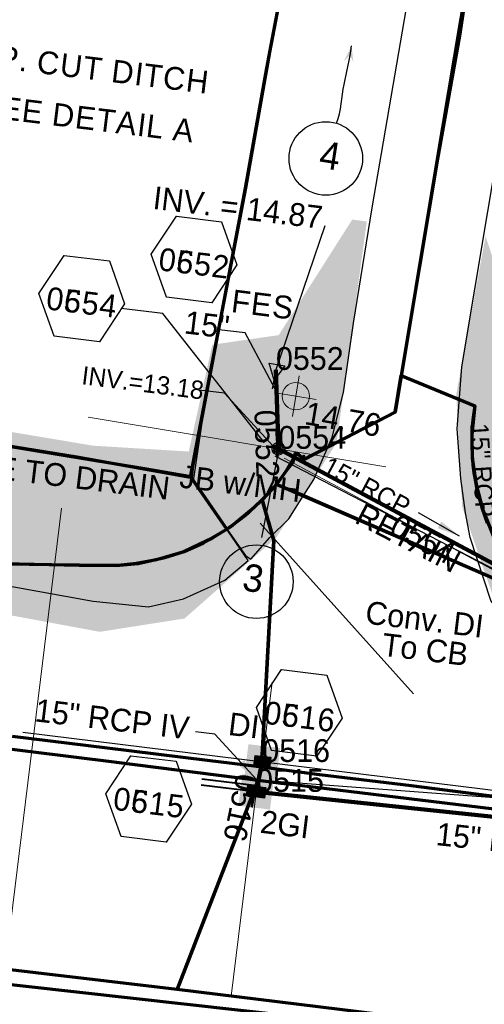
# Model space of a CAD drawing. Extents: x 1160061 to 2574774, y 200346 to 1150371.
# Tile 25 of 123: x 2482448 to 2482550, y 366023 to 366239. Entities that reach past the tile are written whole.
import ezdxf
from ezdxf.enums import TextEntityAlignment as Align

# ---------------------------------------------------------------- set-up
doc = ezdxf.new("R2010")
doc.units = 0
doc.header["$MEASUREMENT"] = 0
for name, pattern in [('DGN Style 2', [29.296317, 17.57779, -11.718527]), ('DGN Style 6', [55.721595, 0.029296, -11.718527, 20.507422, -11.718527, 0.029296, -11.718527]), ('DGN Style 7', [58.592634, 26.366685, -11.718527, 8.788895, -11.718527])]:
    doc.linetypes.add(name, pattern=pattern)
for name, color, linetype, lineweight in [('Exist Earthen Structure Ditch Cogo Point CELL', 5, 'Continuous', 13), ('Exist Plan Preparation Drainage Notes Label', 31, 'Continuous', 30), ('Exist Plan Preparation Watershed Blue', 5, 'Continuous', 30), ('Exist Structure Minor Pipes RCP 15 Inch', 30, 'Continuous', 0), ('Exist Structure Minor Pipes RCP 15 Inch Text', 30, 'Continuous', 13), ('Prop Drainage Structure Box Number Symbol CELL', 9, 'Continuous', 30), ('Prop Drainage Structure Drop Inlet Grate 2 Wide Slots and Flat Grates 840 20 CELL', 7, 'Continuous', 30), ('Prop Drainage Structure Drop Inlet Grate 2 Wide Slots and Flat Grates 840 20 Label', 9, 'Continuous', 30), ('Prop Drainage Structure Drop Inlet Grate 840 16 CELL', 7, 'Continuous', 30), ('Prop Drainage Structure Drop Inlet Grate 840 16 Label', 9, 'Continuous', 30), ('Prop Drainage Structure Flared End Section Reinforced Concrete Label', 9, 'Continuous', 30), ('Prop Drainage Structure Junction Box Convert From Drop Inlet Label', 9, 'Continuous', 30), ('Prop Drainage Structure Junction Box with Manhole CELL', 7, 'Continuous', 30), ('Prop Drainage Structure Junction Box with Manhole Label', 9, 'Continuous', 30), ('Prop Drainage Structure Outlet Flared End Section CELL', 9, 'Continuous', 30), ('Prop Drainage Structure Pipe RCP 15in Class III', 9, 'Continuous', 211), ('Prop Drainage Structure Pipe RCP 15in Class III Label', 9, 'Continuous', 30), ('Prop Drainage Structure Pipe RCP 15in Class IV', 9, 'Continuous', 211), ('Prop Drainage Structure Pipe RCP 15in Class IV Label', 9, 'Continuous', 30), ('Prop Drainage Structure Pipe Removal Label', 9, 'Continuous', 30), ('Prop Drainage Structure Plot Symbol 20 Scale', 9, 'DGN Style 2', 13), ('Prop Drainage Structure Plot Symbol 20 Scale CELL', 9, 'DGN Style 2', 13), ('Prop Drainage Structure Plot Symbol 50 Scale', 9, 'DGN Style 2', 13), ('Prop Drainage Structure Plot Symbol 50 Scale CELL', 9, 'DGN Style 2', 13), ('Prop Drainage Structure Retain Label', 9, 'Continuous', 30), ('Prop Drainage Structure Tops and Inverts LABEL', 1, 'Continuous', 30), ('Prop Earthen Structure Ditch Flow Line', 6, 'Rdy Ditch Special Prp', 30), ('Prop Plan Preparation Grade to Drain Arrows Label', 9, 'Continuous', 30), ('Prop Plan Preparation Watershed Pre Construction', 131, 'Continuous', 30)]:
    doc.layers.add(name, color=color, linetype=linetype, lineweight=lineweight)
for name, color, linetype, lineweight, plot in [('Prop Drainage Structure Flowable Fill', 101, 'Continuous', 30, False), ('Scratch_Level_5', 6, 'Continuous', 0, False), ('Scratch_Level_6', 30, 'Continuous', 0, False), ('Scratch_Level_7', 9, 'Continuous', 0, False), ('Scratch_Level_8', 171, 'Continuous', 0, False), ('Scratch_Level_9', 9, 'Continuous', 0, False)]:
    doc.layers.add(name, color=color, linetype=linetype, lineweight=lineweight, plot=plot)
doc.styles.add('Style-font000', font='font000.shx')
doc.styles.add('Style-font001', font='font001.shx')
doc.styles.add('Style-font041', font='font041.shx')
doc.styles.add('Style-GEOMETRICFUTURA_211_M_L', font='GEOMETRICFUTURA_211_M_L.shx')
doc.linetypes.add('Rdy Ditch Special Prp', pattern='A,0.55,-0.2,[22,dgnlstyle-RdylsE.shx,S=0.001111,R=0,X=0,Y=0],-0.2,0.55', length=1.5)
doc.dimstyles.new('erosion_control', dxfattribs={"dimtxt": 4.99999, "dimasz": 9.99998, "dimexe": 2.499995, "dimexo": 2.499995, "dimgap": 2.499995, "dimtad": 0, "dimtih": 1, "dimtoh": 1, "dimzin": 3, "dimdsep": 46, "dimtxsty": 'Style-GEOMETRICFUTURA_211_M_L', "dimcen": 0.09, "dimaunit": 1, "dimadec": 4, "dimazin": 3, "dimtfac": 1, "dimtofl": 0, "dimtmove": 0, "dimatfit": 1, "dimfxl": 1, "dimtzin": 3, "dimlwd": 106, "dimarcsym": 0})

# ---------------------------------------------------------------- blocks, each defined once
blk = doc.blocks.new('EXIST EARTHEN STRUCTURE DITCH COGO POINT_21')
at = {"layer": 'Exist Earthen Structure Ditch Cogo Point CELL'}
for p, q in [((0, -0.06), (0, 0.06)), ((-0.06, 0), (0.06, 0))]:
    blk.add_line(p, q, dxfattribs=at)
blk.add_circle((0, 0), 0.04, dxfattribs=at)
blk.add_point((0, 0), dxfattribs=at)
blk = doc.blocks.new('*U84')
at = {"layer": 'Exist Plan Preparation Drainage Notes Label'}
blk.add_circle((-2.02, 0), 1.993, dxfattribs=at)
blk.add_open_spline([(-0.139, -0.659), (0.522, -0.972), (1.251, -1.003), (1.947, -1.171), (2.636, -1.338), (3.313, -1.545), (4.014, -1.669)], degree=3, knots=[0, 0, 0, 0, 0.5025, 0.5025, 0.5025, 1, 1, 1, 1], dxfattribs=at)
blk.add_solid([(4.014, -1.669), (3.192, -1.207), (3.124, -1.722), (3.522, -1.565)], dxfattribs=at)
blk = doc.blocks.new('PROP DRAINAGE STRUCTURE BOX NUMBER SYMBOL_74')
at = {"layer": 'Scratch_Level_7', "flags": 128}
blk.add_lwpolyline([(-5.000009, 8.944294), (5.000009, 8.944294), (9.47214, 0), (5.000009, -8.944294), (-5.000009, -8.944294), (-9.47214, 0), (-5.000009, 8.944294)], dxfattribs=at)
at = {"layer": 'Scratch_Level_7', "insert": (0.227282, -0.827124), "char_height": 4.99999, "attachment_point": 5, "line_spacing_factor": 0.6, "style": 'Style-GEOMETRICFUTURA_211_M_L'}
blk.add_mtext('\\T1.056;0515', dxfattribs=at)
blk = doc.blocks.new('PROP DRAINAGE STRUCTURE BOX NUMBER SYMBOL_87')
at = {"layer": 'Scratch_Level_7', "flags": 128}
blk.add_lwpolyline([(-5.000009, 8.944294), (5.000009, 8.944294), (9.47214, 0), (5.000009, -8.944294), (-5.000009, -8.944294), (-9.47214, 0), (-5.000009, 8.944294)], dxfattribs=at)
at = {"layer": 'Scratch_Level_7', "insert": (0.282585, -0.827124), "char_height": 4.99999, "attachment_point": 5, "line_spacing_factor": 0.6, "style": 'Style-GEOMETRICFUTURA_211_M_L'}
blk.add_mtext('\\T1.056;0516', dxfattribs=at)
blk = doc.blocks.new('PROP DRAINAGE STRUCTURE BOX NUMBER SYMBOL_91')
at = {"layer": 'Scratch_Level_7', "flags": 128}
blk.add_lwpolyline([(-5.000009, 8.944294), (5.000009, 8.944294), (9.47214, 0), (5.000009, -8.944294), (-5.000009, -8.944294), (-9.47214, 0), (-5.000009, 8.944294)], dxfattribs=at)
at = {"layer": 'Scratch_Level_7', "insert": (0.170464, -0.827124), "char_height": 4.99999, "attachment_point": 5, "line_spacing_factor": 0.6, "style": 'Style-GEOMETRICFUTURA_211_M_L'}
blk.add_mtext('\\T1.051;0552', dxfattribs=at)
blk = doc.blocks.new('PROP DRAINAGE STRUCTURE BOX NUMBER SYMBOL_93')
at = {"layer": 'Scratch_Level_7', "flags": 128}
blk.add_lwpolyline([(-5.000009, 8.944294), (5.000009, 8.944294), (9.47214, 0), (5.000009, -8.944294), (-5.000009, -8.944294), (-9.47214, 0), (-5.000009, 8.944294)], dxfattribs=at)
at = {"layer": 'Scratch_Level_7', "insert": (0.143191, -0.827124), "char_height": 4.99999, "attachment_point": 5, "line_spacing_factor": 0.6, "style": 'Style-GEOMETRICFUTURA_211_M_L'}
blk.add_mtext('\\T1.051;0554', dxfattribs=at)
blk = doc.blocks.new('PROP DRAINAGE STRUCTURE BOX NUMBER SYMBOL_182')
at = {"layer": 'Prop Drainage Structure Box Number Symbol CELL', "flags": 128}
blk.add_lwpolyline([(-5.000009, 8.944294), (5.000009, 8.944294), (9.47214, 0), (5.000009, -8.944294), (-5.000009, -8.944294), (-9.47214, 0), (-5.000009, 8.944294)], dxfattribs=at)
at = {"layer": 'Prop Drainage Structure Box Number Symbol CELL', "insert": (0.143191, -0.827124), "char_height": 4.99999, "attachment_point": 5, "line_spacing_factor": 0.6, "style": 'Style-GEOMETRICFUTURA_211_M_L'}
blk.add_mtext('\\T1.051;0654', dxfattribs=at)
blk = doc.blocks.new('PROP DRAINAGE STRUCTURE BOX NUMBER SYMBOL_183')
at = {"layer": 'Prop Drainage Structure Box Number Symbol CELL', "flags": 128}
blk.add_lwpolyline([(-5.000009, 8.944294), (5.000009, 8.944294), (9.47214, 0), (5.000009, -8.944294), (-5.000009, -8.944294), (-9.47214, 0), (-5.000009, 8.944294)], dxfattribs=at)
at = {"layer": 'Prop Drainage Structure Box Number Symbol CELL', "insert": (0.227282, -0.827124), "char_height": 4.99999, "attachment_point": 5, "line_spacing_factor": 0.6, "style": 'Style-GEOMETRICFUTURA_211_M_L'}
blk.add_mtext('\\T1.056;0615', dxfattribs=at)
blk = doc.blocks.new('PROP DRAINAGE STRUCTURE BOX NUMBER SYMBOL_184')
at = {"layer": 'Prop Drainage Structure Box Number Symbol CELL', "flags": 128}
blk.add_lwpolyline([(-5.000009, 8.944294), (5.000009, 8.944294), (9.47214, 0), (5.000009, -8.944294), (-5.000009, -8.944294), (-9.47214, 0), (-5.000009, 8.944294)], dxfattribs=at)
at = {"layer": 'Prop Drainage Structure Box Number Symbol CELL', "insert": (0.170464, -0.827124), "char_height": 4.99999, "attachment_point": 5, "line_spacing_factor": 0.6, "style": 'Style-GEOMETRICFUTURA_211_M_L'}
blk.add_mtext('\\T1.051;0652', dxfattribs=at)
blk = doc.blocks.new('PROP DRAINAGE STRUCTURE BOX NUMBER SYMBOL_185')
at = {"layer": 'Prop Drainage Structure Box Number Symbol CELL', "flags": 128}
blk.add_lwpolyline([(-5.000009, 8.944294), (5.000009, 8.944294), (9.47214, 0), (5.000009, -8.944294), (-5.000009, -8.944294), (-9.47214, 0), (-5.000009, 8.944294)], dxfattribs=at)
at = {"layer": 'Prop Drainage Structure Box Number Symbol CELL', "insert": (0.282585, -0.827124), "char_height": 4.99999, "attachment_point": 5, "line_spacing_factor": 0.6, "style": 'Style-GEOMETRICFUTURA_211_M_L'}
blk.add_mtext('\\T1.056;0616', dxfattribs=at)
blk = doc.blocks.new('PROP DRAINAGE STRUCTURE OUTLET FLARED END SECTION_2')
at = {"layer": 'Prop Drainage Structure Outlet Flared End Section CELL', "flags": 128}
blk.add_lwpolyline([(-4.24265, 0), (-2.255154, 0), (1.182339, 1.749996), (1.182339, -1.749996), (-2.255154, 0)], dxfattribs=at)
blk = doc.blocks.new('PROP DRAINAGE STRUCTURE JUNCTION BOX WITH MANHOLE_1')
at = {"layer": 'Prop Drainage Structure Plot Symbol 20 Scale'}
h = blk.add_hatch(color=256, dxfattribs=at)
h.paths.add_polyline_path([(-2, -2), (-2, 2), (2, 2), (2, -2)])
edge = h.paths.add_edge_path(flags=16)
edge.add_arc((0, 0), 1.5, 0, 360)
at = {"layer": 'Prop Drainage Structure Plot Symbol 50 Scale'}
h = blk.add_hatch(color=256, dxfattribs=at)
h.paths.add_polyline_path([(3.5, -3.5), (-3.5, -3.5), (-3.5, 3.5), (3.5, 3.5)])
edge = h.paths.add_edge_path(flags=16)
edge.add_arc((0, 0), 1.5, 0, 360)
at = {"layer": 'Prop Drainage Structure Junction Box with Manhole CELL', "flags": 128}
for points in [[(-1.39, 0.02), (-0.99, 0.02), (-0.99, -0.02), (-1.39, -0.02)], [(-0.71, 1.19), (-0.51, 0.85), (-0.48, 0.87), (-0.67, 1.21)], [(0.67, 1.21), (0.48, 0.87), (0.51, 0.85), (0.71, 1.19)], [(1.39, -0.02), (0.99, -0.02), (0.99, 0.02), (1.39, 0.02)], [(-0.71, -1.19), (-0.51, -0.85), (-0.48, -0.87), (-0.67, -1.21), (-0.67, -1.21)], [(0.67, -1.21), (0.48, -0.87), (0.51, -0.85), (0.71, -1.19)]]:
    blk.add_lwpolyline(points, dxfattribs=at)
at = {"layer": 'Prop Drainage Structure Junction Box with Manhole CELL'}
for radius in [1.39, 0.99, 0.953, 0.625, 0.333, 0.292, 0.0834, 0.0417]:
    blk.add_arc((0, 0), radius, 0, 360, dxfattribs=at)
blk = doc.blocks.new('PROP DRAINAGE STRUCTURE DROP INLET GRATE 2 WIDE SLOTS AND FLAT GRATES 840 20_6')
at = {"layer": 'Prop Drainage Structure Drop Inlet Grate 2 Wide Slots and Flat Grates 840 20 CELL', "flags": 128}
for points in [[(-2, 1.16665), (2, 1.16665), (2, -1.16665), (-2, -1.16665), (-2, 1.16665), (-2, 1.16665)], [(-1.9375, 1.10415), (1.9375, 1.10415), (1.9375, -1.10415), (-1.9375, -1.10415), (-1.9375, 1.10415)], [(-1.9271, 1.09375), (-0.0104, 1.09375), (-0.0104, -1.09375), (-1.9271, -1.09375), (-1.9271, 1.09375)], [(-1.84377, 0.90625), (-1.01047, 0.90625), (-1.01047, 0.63545), (-1.84377, 0.63545), (-1.84377, 0.90625)], [(-1.84377, 0.52085), (-1.01047, 0.52085), (-1.01047, 0.25005), (-1.84377, 0.25005), (-1.84377, 0.52085)], [(-1.84377, 0.13545), (-1.01047, 0.13545), (-1.01047, -0.13535), (-1.84377, -0.13535), (-1.84377, 0.13545)], [(-0.92717, 0.90625), (-0.09373, 0.90625), (-0.09373, 0.63545), (-0.92717, 0.63545), (-0.92717, 0.90625)], [(-0.92717, 0.52085), (-0.09373, 0.52085), (-0.09373, 0.25005), (-0.92717, 0.25005), (-0.92717, 0.52085)], [(-0.92717, 0.13545), (-0.09373, 0.13545), (-0.09373, -0.13535), (-0.92717, -0.13535), (-0.92717, 0.13545)], [(0.0104, 1.09375), (1.9271, 1.09375), (1.9271, -1.09375), (0.0104, -1.09375), (0.0104, 1.09375)], [(0.09373, 0.90625), (0.92703, 0.90625), (0.92703, 0.63545), (0.09373, 0.63545), (0.09373, 0.90625)], [(0.09373, 0.52085), (0.92703, 0.52085), (0.92703, 0.25005), (0.09373, 0.25005), (0.09373, 0.52085)], [(0.09373, 0.13545), (0.92703, 0.13545), (0.92703, -0.13535), (0.09373, -0.13535), (0.09373, 0.13545)], [(1.01033, 0.90625), (1.84377, 0.90625), (1.84377, 0.63545), (1.01033, 0.63545), (1.01033, 0.90625)], [(1.01033, 0.52085), (1.84377, 0.52085), (1.84377, 0.25005), (1.01033, 0.25005), (1.01033, 0.52085)], [(1.01033, 0.13545), (1.84377, 0.13545), (1.84377, -0.13535), (1.01033, -0.13535), (1.01033, 0.13545)], [(-1.84377, -0.24995), (-1.01047, -0.24995), (-1.01047, -0.52075), (-1.84377, -0.52075), (-1.84377, -0.24995)], [(-1.84377, -0.63545), (-1.01047, -0.63545), (-1.01047, -0.90625), (-1.84377, -0.90625), (-1.84377, -0.63545)], [(-0.92717, -0.24995), (-0.09373, -0.24995), (-0.09373, -0.52075), (-0.92717, -0.52075), (-0.92717, -0.24995)], [(-0.92717, -0.63545), (-0.09373, -0.63545), (-0.09373, -0.90625), (-0.92717, -0.90625), (-0.92717, -0.63545)], [(0.09373, -0.24995), (0.92703, -0.24995), (0.92703, -0.52075), (0.09373, -0.52075), (0.09373, -0.24995)], [(0.09373, -0.63545), (0.92703, -0.63545), (0.92703, -0.90625), (0.09373, -0.90625), (0.09373, -0.63545)], [(1.01033, -0.24995), (1.84377, -0.24995), (1.84377, -0.52075), (1.01033, -0.52075), (1.01033, -0.24995)], [(1.01033, -0.63545), (1.84377, -0.63545), (1.84377, -0.90625), (1.01033, -0.90625), (1.01033, -0.63545)]]:
    blk.add_lwpolyline(points, dxfattribs=at)
at = {"layer": 'Prop Drainage Structure Plot Symbol 20 Scale CELL', "extrusion": (0, 0, -1)}
blk.add_solid([(2.00004, 2.00004), (-2.00004, 2.00004), (2.00004, -2.00004), (-2.00004, -2.00004)], dxfattribs=at)
at = {"layer": 'Prop Drainage Structure Plot Symbol 50 Scale CELL', "extrusion": (0, 0, -1)}
blk.add_solid([(3.5, 3.5), (-3.5, 3.5), (3.5, -3.5), (-3.5, -3.5)], dxfattribs=at)
blk = doc.blocks.new('PROP DRAINAGE STRUCTURE DROP INLET GRATE 840 16_14')
at = {"layer": 'Prop Drainage Structure Drop Inlet Grate 840 16 CELL', "color": 7, "flags": 128}
for points in [[(-1.75, 1.25), (1.75, 1.25), (1.75, -1.25), (-1.75, -1.25), (-1.75, -1.25), (-1.75, 1.25)], [(-1.66667, 1.16667), (1.66667, 1.16667), (1.66667, -1.16667), (-1.66667, -1.16667), (-1.66667, -1.16667), (-1.66667, 1.16667)], [(0, -1.15627), (0, 1.15627), (1.65627, 1.15627), (1.65627, -1.15627), (-1.65627, -1.15627), (-1.65627, 1.15627), (0, 1.15627)], [(-1.52087, 1.03387), (-0.125, 1.03387), (-0.125, 0.86717), (-1.52087, 0.86717), (-1.52087, 1.03387)], [(-1.52087, 0.76817), (-0.125, 0.76817), (-0.125, 0.60147), (-1.52087, 0.60147), (-1.52087, 0.76817)], [(-1.52087, 0.50247), (-0.125, 0.50247), (-0.125, 0.33577), (-1.52087, 0.33577), (-1.52087, 0.50247)], [(-1.52087, 0.23677), (-0.125, 0.23677), (-0.125, 0.07007), (-1.52087, 0.07007), (-1.52087, 0.23677)], [(0.125, 1.03387), (1.52087, 1.03387), (1.52087, 0.86717), (0.125, 0.86717), (0.125, 1.03387)], [(0.125, 0.76817), (1.52087, 0.76817), (1.52087, 0.60147), (0.125, 0.60147), (0.125, 0.76817)], [(0.125, 0.50247), (1.52087, 0.50247), (1.52087, 0.33577), (0.125, 0.33577), (0.125, 0.50247)], [(0.125, 0.23677), (1.52087, 0.23677), (1.52087, 0.07007), (0.125, 0.07007), (0.125, 0.23677)], [(-1.52087, -0.02893), (-0.125, -0.02893), (-0.125, -0.19563), (-1.52087, -0.19563), (-1.52087, -0.02893)], [(-1.52087, -0.29463), (-0.125, -0.29463), (-0.125, -0.46133), (-1.52087, -0.46133), (-1.52087, -0.29463)], [(-1.52087, -0.56033), (-0.125, -0.56033), (-0.125, -0.72703), (-1.52087, -0.72703), (-1.52087, -0.56033)], [(-1.52087, -0.82603), (-0.125, -0.82603), (-0.125, -1.03387), (-1.52087, -1.03387), (-1.52087, -0.82603), (-1.52087, -0.82603)], [(0.125, -0.02893), (1.52087, -0.02893), (1.52087, -0.19563), (0.125, -0.19563), (0.125, -0.02893)], [(0.125, -0.29463), (1.52087, -0.29463), (1.52087, -0.46133), (0.125, -0.46133), (0.125, -0.29463)], [(0.125, -0.56033), (1.52087, -0.56033), (1.52087, -0.72703), (0.125, -0.72703), (0.125, -0.56033)], [(0.125, -0.82603), (1.52087, -0.82603), (1.52087, -1.03387), (0.125, -1.03387), (0.125, -0.82603), (0.125, -0.82603)]]:
    blk.add_lwpolyline(points, dxfattribs=at)
at = {"layer": 'Prop Drainage Structure Plot Symbol 20 Scale', "extrusion": (0, 0, -1)}
blk.add_solid([(2.00004, 2.00004), (-2.00004, 2.00004), (2.00004, -2.00004), (-2.00004, -2.00004)], dxfattribs=at)
at = {"layer": 'Prop Drainage Structure Plot Symbol 50 Scale', "extrusion": (0, 0, -1)}
blk.add_solid([(3.5, 3.5), (-3.5, 3.5), (3.5, -3.5), (-3.5, -3.5)], dxfattribs=at)

msp = doc.modelspace()

# ---------------------------------------------------------------- hatches: boundary and pattern name
at = {"layer": 'Scratch_Level_6'}
for points in [[(2482465.22, 366104.27), (2482407.31, 366114.97), (2482227.83, 366145.19), (2482227.66, 366149.12), (2482254.65, 366156.86), (2482346.93, 366139.97), (2482367.54, 366151.43), (2482404.56, 366148.18), (2482419.42, 366152.53), (2482463.73, 366145.13), (2482484.73, 366143.84), (2482489.89, 366167.29), (2482504.47, 366169.4), (2482520.6, 366194.75), (2482523.81, 366194.35), (2482517.17, 366145.71), (2482503.87, 366124.89), (2482483.8, 366107.19)], [(2482790.89, 366064.07), (2482663.29, 366076.09), (2482572.65, 366092.23), (2482552.75, 366108.56), (2482544.74, 366131.67), (2482543.44, 366156.35), (2482549.89, 366191.13), (2482560.1, 366159.5), (2482572.77, 366139.07), (2482577.62, 366131.24), (2482732.75, 366104.64), (2482751.63, 366079.97), (2482756.61, 366073.45), (2482802.97, 366072.35), (2482881.71, 366082.07), (2482880.46, 366078), (2482847.82, 366068.35)]]:
    msp.add_hatch(color=256, dxfattribs=at).paths.add_polyline_path(points)

# ---------------------------------------------------------------- linework, layer by layer
msp.add_line((2482673.08, 366054.51), (2482448.27, 366082.17))
at = {"layer": 'Exist Plan Preparation Drainage Notes Label'}
msp.add_circle((2482499.57, 366115.28), 8.07, dxfattribs=at)
at = {"layer": 'Exist Plan Preparation Watershed Blue', "color": 5, "linetype": 'Continuous', "lineweight": 70, "flags": 128}
for points in [[(2482314.14, 366283.62), (2482311.05, 366279.9), (2482302.02, 366227.76), (2482305.94, 366227.08), (2482321.21, 366228.73), (2482349.58, 366225.88), (2482381.04, 366192.98), (2482406.1, 366151.36), (2482460.16, 366142.7), (2482485.14, 366138.23), (2482497.23, 366201.69), (2482502.55, 366231.5), (2482513.88, 366291.18), (2482521.94, 366338.37), (2482364.13, 366312.74), (2482323, 366321.52), (2482314.14, 366283.62)], [(2482531.36, 366160.53), (2482547.49, 366153.9), (2482546.86, 366147.49), (2482546.97, 366142.35), (2482547.78, 366136.64), (2482549.27, 366131), (2482552, 366124.33), (2482555.71, 366118.18), (2482558.16, 366114.97), (2482556.5, 366113.84), (2482503.97, 366136.59), (2482506.44, 366140.08), (2482507.61, 366141.5), (2482508.15, 366143.59), (2482510.23, 366142.17), (2482530, 366152.45), (2482531.36, 366160.53)], [(2482485.15, 366138.26), (2482475, 366140.05), (2482406.1, 366151.36), (2482405.54, 366150.14), (2482407.38, 366142), (2482409.5, 366133.1), (2482410.75, 366130.78), (2482414.99, 366125.53), (2482420.33, 366121.86), (2482427.76, 366119.62), (2482460.64, 366118.89), (2482468.81, 366118.83), (2482473.64, 366119.24), (2482479.47, 366120.59), (2482483.69, 366121.9), (2482485.68, 366122.79), (2482487.94, 366123.81), (2482493.07, 366126.8), (2482485.15, 366138.26)], [(2482499.98, 366071.7), (2482482.15, 366025.78), (2482293.49, 366048), (2482315.02, 366091.07), (2482315.98, 366093.89), (2482350.74, 366089.81), (2482395.07, 366084.67), (2482429.83, 366080.51), (2482468.83, 366075.66), (2482499.98, 366071.7)], [(2482482.15, 366025.78), (2482499.98, 366071.7), (2482505.01, 366071.08), (2482509.58, 366070.51), (2482634.84, 366055.33), (2482659.23, 366052.34), (2482642.88, 366006), (2482482.15, 366025.78)], [(2482738.83, 365966.99), (2482740.17, 365977.85), (2482734.42, 365994.5), (2482388.73, 366033.13), (2482320.39, 366041.03), (2482173.2, 366058.7), (2482122.52, 366065.32), (2482120.38, 366039.51), (2482118.36, 366011.95), (2482417.09, 365978.61), (2482517.08, 365966.77), (2482726.79, 365941.27), (2482737, 365952.17), (2482738.83, 365966.99)]]:
    msp.add_lwpolyline(points, close=True, dxfattribs=at)
for points in [[(2482547.06, 366254.52), (2482539.14, 366207.06), (2482530, 366152.45), (2482509.92, 366142.06), (2482509.98, 366142.85), (2482509.7, 366142.39), (2482508.97, 366143.02), (2482508.43, 366143.47), (2482507.8, 366142.48), (2482506.11, 366139.59), (2482505.05, 366138.11), (2482503.26, 366135.82), (2482499.9, 366132.38), (2482497.85, 366130.4), (2482497.24, 366129.87), (2482495.46, 366128.5), (2482493.08, 366126.8), (2482485.15, 366138.25), (2482497.21, 366201.63), (2482497.21, 366201.63), (2482501.86, 366227.96), (2482502.54, 366231.47), (2482511.1, 366276.32)], [(2482547.06, 366254.57), (2482544.13, 366235.08), (2482539.31, 366208.09), (2482531.36, 366160.53), (2482547.49, 366153.9), (2482547.49, 366153.9), (2482547.12, 366151.32), (2482546.89, 366148.67), (2482546.83, 366145.14), (2482546.93, 366142.96), (2482547.1, 366141.02), (2482547.31, 366139.17), (2482547.57, 366137.69), (2482548.07, 366135.12), (2482549.04, 366131.57), (2482550.26, 366128.17)], [(2482556.5, 366113.84), (2482509.62, 366134.28), (2482503.91, 366136.63), (2482502.96, 366135.53), (2482500.84, 366133.27), (2482503.38, 366124.28), (2482500.83, 366077.22), (2482499.58, 366074.77), (2482513.39, 366072.98), (2482533.53, 366070.51), (2482552.86, 366068.07)], [(2482445.95, 366081.38), (2482466.79, 366078.8), (2482488.74, 366076.1), (2482499.58, 366074.77), (2482500.83, 366077.22), (2482503.38, 366124.28), (2482503.38, 366124.28), (2482500.84, 366133.27), (2482499.03, 366131.46), (2482493.96, 366127.34), (2482491.88, 366126.09), (2482489.82, 366124.78), (2482487.03, 366123.42), (2482483.64, 366121.86), (2482477.61, 366120.1), (2482473.27, 366119.28), (2482469.12, 366118.81), (2482460.74, 366118.9), (2482459.58, 366118.92), (2482429.89, 366119.36)]]:
    msp.add_lwpolyline(points, dxfattribs=at)
at = {"layer": 'Exist Structure Minor Pipes RCP 15 Inch'}
msp.add_line((2482505.69, 366142.35), (2482555.61, 366115.65), dxfattribs=at)
at = {"layer": 'Prop Drainage Structure Flowable Fill'}
msp.add_line((2482503.64, 366142.88), (2482557.13, 366115.19), dxfattribs=at)
at = {"layer": 'Prop Drainage Structure Pipe RCP 15in Class III'}
msp.add_line((2482503.86, 366161.76), (2482504.39, 366144.44), dxfattribs=at)
at = {"layer": 'Prop Drainage Structure Pipe RCP 15in Class IV'}
for p, q in [((2482500.87, 366075.7), (2482499.52, 366069.15)), ((2482499.52, 366069.15), (2482660.65, 366052.18))]:
    msp.add_line(p, q, dxfattribs=at)
at = {"layer": 'Prop Earthen Structure Ditch Flow Line', "ltscale": 50}
msp.add_line((2482514.63, 366193.42), (2482503.86, 366161.76), dxfattribs=at)
at = {"layer": 'Prop Plan Preparation Watershed Pre Construction', "color": 200, "flags": 128}
for points in [[(2482508.44, 366262.52), (2482502.48, 366230.48), (2482494.89, 366188.6), (2482488.69, 366157.55), (2482485.71, 366137.44), (2482485.71, 366137.44), (2482497.2, 366121.02), (2482498.33, 366120.2), (2482502.5, 366125), (2482506.7, 366129.08), (2482509.07, 366132.79), (2482512.17, 366137.67), (2482516.23, 366147), (2482518.69, 366156.82), (2482520.91, 366172.04), (2482525, 366197.32), (2482547.43, 366328.26)], [(2482605.4, 366312.24), (2482575.06, 366128.9), (2482591.4, 366126.2), (2482592.14, 366125.02), (2482589.99, 366108.98), (2482589.54, 366105.65), (2482590.62, 366100.95), (2482589.67, 366098.37), (2482586.54, 366094.36), (2482586.54, 366094.36), (2482584.57, 366092.73), (2482580.16, 366091.3), (2482572.82, 366092.8), (2482561.91, 366098.26), (2482557.06, 366102.55), (2482551.01, 366111.15), (2482546.53, 366124.99), (2482545.46, 366130.42), (2482544.43, 366137.93), (2482543.68, 366148.8), (2482544.65, 366162.44), (2482567.55, 366299.36)], [(2482710.59, 366053.57), (2482629.13, 366062.06), (2482499.98, 366071.7), (2482482.15, 366025.78), (2482642.88, 366006), (2482642.9, 366006), (2482797.14, 365987.03)]]:
    msp.add_lwpolyline(points, dxfattribs=at)
for points in [[(2482405.21, 366150.6), (2482405.32, 366141.99), (2482407.99, 366130.92), (2482413.29, 366122.3), (2482414.96, 366119.58), (2482428.01, 366117.45), (2482463.71, 366111.02), (2482475.92, 366109.79), (2482483.57, 366111.54), (2482492.66, 366115.62), (2482497.73, 366119.93), (2482485.15, 366138.26), (2482406.1, 366151.36), (2482405.21, 366150.6)], [(2482122.74, 366066.82), (2482118.36, 366011.95), (2482871.97, 365923.41), (2482842.89, 365880.62), (2483010.79, 365865.86), (2483048.19, 365861.65), (2483192.34, 365847.94), (2483296.51, 365836.9), (2483403.77, 365823.28), (2483605.26, 365797.14), (2483756.63, 365775.55), (2483838.82, 365763.53), (2483952.78, 365744.85), (2484040.14, 365724.59), (2484096.61, 365715.8), (2484109.76, 365800.29), (2483919.06, 365832.3), (2483715.34, 365866), (2483439.35, 365907.02), (2483368.5, 365916.45), (2482482.15, 366025.78), (2482293.49, 366048), (2482122.74, 366066.82)]]:
    msp.add_lwpolyline(points, close=True, dxfattribs=at)
at = {"layer": 'Scratch_Level_5'}
for p, q in [((2482462.61, 366151.42), (2482528.02, 366140.49)), ((2482456.8, 366131.4), (2482441.08, 366003.63)), ((2482534.04, 366090.64), (2482500.43, 366128.14)), ((2482500.56, 366073.14), (2482503.03, 366093.23)), ((2482499.86, 366071.96), (2482494, 366024.32))]:
    msp.add_line(p, q, dxfattribs=at)
at = {"layer": 'Scratch_Level_5', "lineweight": 40}
for p, q in [((2482499.68, 366070.47), (2482487.61, 366071.96)), ((2482499.52, 366069.15), (2482487.44, 366070.64))]:
    msp.add_line(p, q, dxfattribs=at)
at = {"layer": 'Scratch_Level_9', "lineweight": 120}
msp.add_line((2482504.39, 366144.44), (2482557.16, 366116.24), dxfattribs=at)

# ---------------------------------------------------------------- block references
at = {"layer": 'Exist Earthen Structure Ditch Cogo Point CELL', "xscale": 75, "yscale": 75, "zscale": 75, "rotation": 350.238546}
msp.add_blockref('EXIST EARTHEN STRUCTURE DITCH COGO POINT_21', (2482508.23, 366156), dxfattribs=at)
at = {"layer": 'Exist Plan Preparation Drainage Notes Label', "xscale": 4.05, "yscale": 4.05, "zscale": 4.05, "rotation": 92.540854}
msp.add_blockref('*U84', (2482514.44, 366216.35), dxfattribs=at)
at = {"layer": 'Prop Drainage Structure Box Number Symbol CELL', "rotation": 353.002296}
for name, p in [('PROP DRAINAGE STRUCTURE BOX NUMBER SYMBOL_184', (2482485.89, 366185.99)), ('PROP DRAINAGE STRUCTURE BOX NUMBER SYMBOL_182', (2482461.25, 366177.41)), ('PROP DRAINAGE STRUCTURE BOX NUMBER SYMBOL_185', (2482508.97, 366086.48)), ('PROP DRAINAGE STRUCTURE BOX NUMBER SYMBOL_183', (2482475.91, 366067.58))]:
    msp.add_blockref(name, p, dxfattribs=at)
at = {"layer": 'Prop Drainage Structure Junction Box with Manhole CELL', "color": 5, "linetype": 'DGN Style 6', "lineweight": 140, "rotation": 85}
msp.add_blockref('PROP DRAINAGE STRUCTURE JUNCTION BOX WITH MANHOLE_1', (2482504.39, 366144.44), dxfattribs=at)
at = {"layer": 'Prop Drainage Structure Outlet Flared End Section CELL', "color": 1, "linetype": 'DGN Style 7', "lineweight": 70, "rotation": 80}
msp.add_blockref('PROP DRAINAGE STRUCTURE OUTLET FLARED END SECTION_2', (2482503.86, 366161.76), dxfattribs=at)
at = {"layer": 'Prop Drainage Structure Plot Symbol 50 Scale', "rotation": 352.985697}
msp.add_blockref('PROP DRAINAGE STRUCTURE DROP INLET GRATE 840 16_14', (2482500.87, 366075.7), dxfattribs=at)
at = {"layer": 'Prop Drainage Structure Plot Symbol 50 Scale CELL', "rotation": 352.985697}
msp.add_blockref('PROP DRAINAGE STRUCTURE DROP INLET GRATE 2 WIDE SLOTS AND FLAT GRATES 840 20_6', (2482499.52, 366069.15), dxfattribs=at)
at = {"layer": 'Scratch_Level_7', "rotation": 353.002296}
for name, p in [('PROP DRAINAGE STRUCTURE BOX NUMBER SYMBOL_91', (2482485.89, 366185.99)), ('PROP DRAINAGE STRUCTURE BOX NUMBER SYMBOL_93', (2482461.25, 366177.41)), ('PROP DRAINAGE STRUCTURE BOX NUMBER SYMBOL_87', (2482508.97, 366086.48)), ('PROP DRAINAGE STRUCTURE BOX NUMBER SYMBOL_74', (2482475.91, 366067.58))]:
    msp.add_blockref(name, p, dxfattribs=at)

# ---------------------------------------------------------------- texts
at = {"layer": 'Exist Earthen Structure Ditch Cogo Point CELL', "style": 'Style-GEOMETRICFUTURA_211_M_L'}
msp.add_text('14.76', height=5, rotation=350.2385, dxfattribs=at).set_placement((2482510.77, 366154.8), align=Align.TOP_LEFT)
at = {"layer": 'Exist Plan Preparation Drainage Notes Label', "style": 'Style-font000'}
for s, p in [('4', (2482513.1, 366206.18)), ('3', (2482496.23, 366113.42))]:
    msp.add_text(s, height=6, rotation=351.288, dxfattribs=at).set_placement(p)
at = {"layer": 'Exist Structure Minor Pipes RCP 15 Inch Text', "style": 'Style-font001'}
for s, rotation, p in [('INV.=13.18', 352.7926, (2482474.65, 366158.93)), ('15" RCP', 273.7473, (2482549.15, 366139.74)), ('15" RCP', 331.8553, (2482523.79, 366136.24))]:
    msp.add_text(s, height=4, rotation=rotation, dxfattribs=at).set_placement(p, align=Align.MIDDLE_CENTER)
at = {"layer": 'Prop Drainage Structure Drop Inlet Grate 2 Wide Slots and Flat Grates 840 20 Label', "style": 'Style-GEOMETRICFUTURA_211_M_L'}
msp.add_text('2GI', height=5, rotation=353.0023, dxfattribs=at).set_placement((2482505.88, 366062.01), align=Align.MIDDLE_CENTER)
at = {"layer": 'Prop Drainage Structure Drop Inlet Grate 840 16 Label', "style": 'Style-GEOMETRICFUTURA_211_M_L'}
msp.add_text('DI', height=5, rotation=353.0023, dxfattribs=at).set_placement((2482496.84, 366083.73), align=Align.MIDDLE_CENTER)
at = {"layer": 'Prop Drainage Structure Flared End Section Reinforced Concrete Label', "insert": (2482501, 366176.08), "char_height": 5, "attachment_point": 5, "rotation": 353.0023, "line_spacing_factor": 0.6, "style": 'Style-GEOMETRICFUTURA_211_M_L'}
msp.add_mtext('\\T1.058;FES', dxfattribs=at)
at = {"layer": 'Prop Drainage Structure Junction Box Convert From Drop Inlet Label', "insert": (2482536.09, 366103.73), "char_height": 5, "attachment_point": 5, "rotation": 353.0023, "line_spacing_factor": 0.786545, "style": 'Style-GEOMETRICFUTURA_211_M_L'}
msp.add_mtext('Conv. DI\\P To CB', dxfattribs=at)
at = {"layer": 'Prop Drainage Structure Junction Box with Manhole Label', "style": 'Style-GEOMETRICFUTURA_211_M_L'}
msp.add_text('JB w/MH', height=5, rotation=353.0023, dxfattribs=at).set_placement((2482496.09, 366136.82), align=Align.MIDDLE_CENTER)
at = {"layer": 'Prop Drainage Structure Pipe RCP 15in Class III Label', "style": 'Style-GEOMETRICFUTURA_211_M_L'}
msp.add_text('15" RCP IV', height=5, rotation=353.255, dxfattribs=at).set_placement((2482467.91, 366085.12), align=Align.MIDDLE_CENTER)
at = {"layer": 'Prop Drainage Structure Pipe RCP 15in Class IV Label', "style": 'Style-GEOMETRICFUTURA_211_M_L'}
msp.add_text('15" RCP-IV ', height=5, rotation=353.9865, dxfattribs=at).set_placement((2482557.07, 366058.06), align=Align.MIDDLE_CENTER)
at = {"layer": 'Prop Drainage Structure Pipe Removal Label', "insert": (2482484.15, 366174.76), "char_height": 5, "attachment_point": 1, "rotation": 353.0023, "line_spacing_factor": 1.32, "style": 'Style-GEOMETRICFUTURA_211_M_L'}
msp.add_mtext('15"', dxfattribs=at)
at = {"layer": 'Prop Drainage Structure Retain Label', "style": 'Style-GEOMETRICFUTURA_211_M_L'}
msp.add_text('RETAIN', height=5, rotation=332.6222, dxfattribs=at).set_placement((2482534.06, 366127.13), align=Align.TOP_CENTER)
at = {"layer": 'Prop Drainage Structure Tops and Inverts LABEL', "insert": (2482477.26, 366202.09), "char_height": 5, "attachment_point": 1, "rotation": 353.2393, "line_spacing_factor": 0.6, "style": 'Style-GEOMETRICFUTURA_211_M_L'}
msp.add_mtext('INV. = 14.87', dxfattribs=at)
at = {"layer": 'Prop Earthen Structure Ditch Flow Line', "insert": (2482463.07, 366222.45), "char_height": 5, "attachment_point": 5, "rotation": 353.0023, "line_spacing_factor": 1.320001, "style": 'Style-GEOMETRICFUTURA_211_M_L'}
msp.add_mtext('\\T1.057;SP. CUT DITCH\\PSEE DETAIL A', dxfattribs=at)
at = {"layer": 'Prop Plan Preparation Grade to Drain Arrows Label', "style": 'Style-GEOMETRICFUTURA_211_M_L'}
msp.add_text('GRADE TO DRAIN', height=5, rotation=353.0023, dxfattribs=at).set_placement((2482451.93, 366139.23), align=Align.MIDDLE_CENTER)
at = {"layer": 'Scratch_Level_8', "linetype": 'Continuous', "style": 'Style-font041'}
for s, p in [('0552', (2482503.86, 366166.76)), ('0554', (2482504.39, 366149.44)), ('0516', (2482500.87, 366080.7)), ('0515', (2482499.52, 366074.15))]:
    msp.add_text(s, height=5, dxfattribs=at).set_placement(p, align=Align.TOP_LEFT)
at = {"layer": 'Scratch_Level_8', "linetype": 'Continuous', "lineweight": 30, "style": 'Style-font041'}
for s, rotation, p in [('0552', 271.7482, (2482504.13, 366153.1)), ('0554', 331.8864, (2482530.78, 366130.34)), ('0516', 258.301, (2482500.19, 366072.42))]:
    msp.add_text(s, height=5, rotation=rotation, dxfattribs=at).set_placement(p, align=Align.TOP_LEFT)

# ---------------------------------------------------------------- leaders
at = {"layer": 'Exist Plan Preparation Drainage Notes Label'}
for points, override in [([(2482504.21, 366142.87), (2482500.66, 366124.99)], {"dimtxt": 4, "dimasz": 8, "dimgap": 0, "dimtxsty": 'Style-font001', "dimlwd": -2}), ([(2482544.13, 366125.29), (2482535.14, 366130.36)], {"dimtxt": 5, "dimasz": 5, "dimgap": 0, "dimlwd": -2})]:
    msp.add_leader(points, dimstyle='erosion_control', override=override, dxfattribs=at)
at = {"layer": 'Exist Structure Minor Pipes RCP 15 Inch Text'}
msp.add_leader([(2482504.85, 366143.26), (2482492.59, 366156.65), (2482487.01, 366157.33)], dimstyle='erosion_control', override={"dimtxt": 5, "dimasz": 5, "dimgap": 0, "dimlwd": -2}, dxfattribs=at)
at = {"layer": 'Prop Drainage Structure Pipe Removal Label'}
for points in [[(2482501.35, 366145.74), (2482479.03, 366174.11), (2482469.88, 366175.24)], [(2482503.66, 366157.52), (2482497.12, 366169.88), (2482491.36, 366170.58)], [(2482499.63, 366071.88), (2482490.48, 366081.77), (2482486.2, 366082.29)]]:
    msp.add_leader(points, dimstyle='erosion_control', override={"dimtxt": 5, "dimasz": 5, "dimgap": 0, "dimlwd": -2}, dxfattribs=at)

doc.saveas('drawing.dxf')
